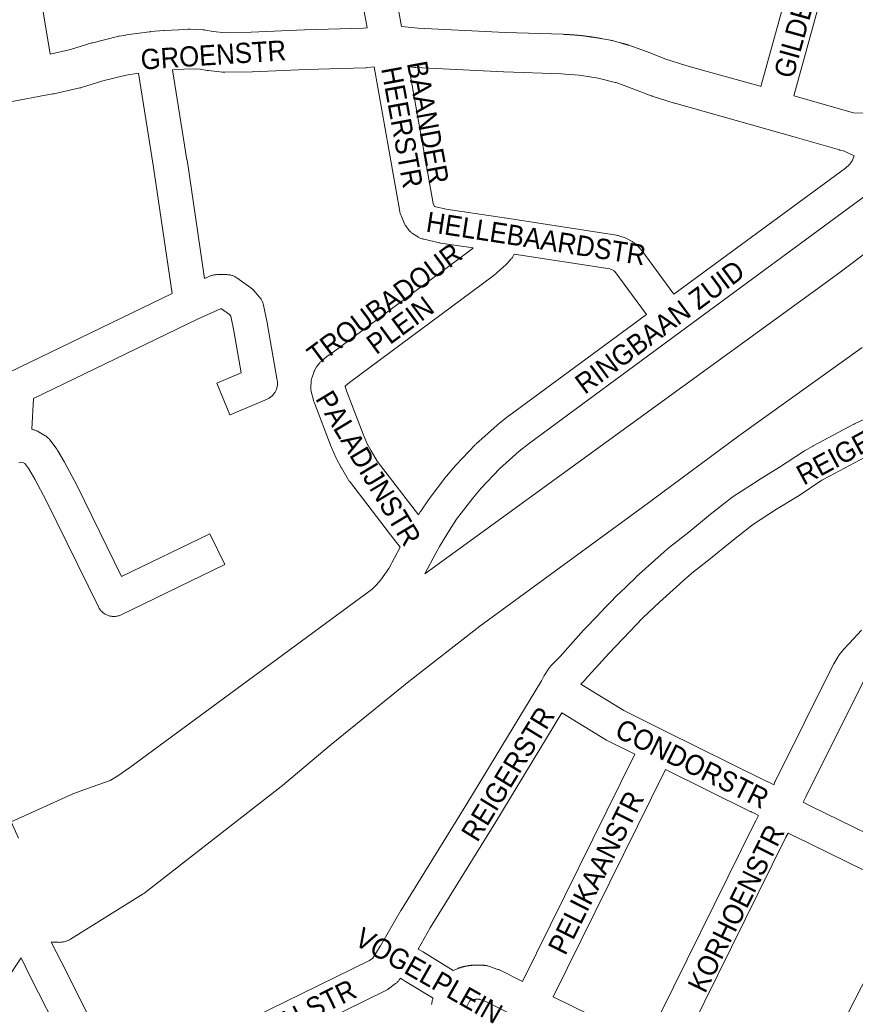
# Model space of a CAD drawing. Header units: metres. Extents: x 123819 to 142731, y 393440 to 405763.
# Tile 155 of 256: x 134674 to 134992, y 395044 to 395418. Entities that reach past the tile are written whole.
import ezdxf
from ezdxf.enums import TextEntityAlignment as Align

# ---------------------------------------------------------------- set-up
doc = ezdxf.new("R2010")
doc.units = ezdxf.units.M
doc.header["$MEASUREMENT"] = 0
for name, color, linetype, lineweight in [('gs-anno-wegen algemeen tekst', 7, 'Continuous', 0), ('gs-knt-aanvullende hoofdweg', 7, 'Continuous', 0), ('gs-knt-hoofdweg', 7, 'Continuous', 0), ('gs-knt-wegen algemeen', 7, 'Continuous', 0)]:
    doc.layers.add(name, color=color, linetype=linetype, lineweight=lineweight)
doc.styles.add('Style-Arial', font='arial.ttf')

msp = doc.modelspace()

# ---------------------------------------------------------------- linework, layer by layer
at = {"layer": 'gs-knt-aanvullende hoofdweg', "color": 7, "linetype": 'Continuous', "flags": 128}
for points in [[(134685.76, 395405.36), (134693.54, 395407.11), (134701.64, 395409.58), (134701.82, 395409.63), (134702, 395409.68), (134711.42, 395412.05), (134711.67, 395412.11), (134711.71, 395412.12), (134711.92, 395412.16), (134712, 395412.17), (134714.53, 395412.6), (134714.76, 395412.63), (134723.5, 395413.83), (134723.55, 395413.84), (134723.62, 395413.85), (134723.86, 395413.87), (134723.91, 395413.88), (134723.99, 395413.89), (134729.03, 395414.28), (134729.19, 395414.29), (134729.21, 395414.29), (134734.65, 395414.59), (134734.7, 395414.6), (134738.3, 395414.77), (134738.33, 395414.78), (134738.64, 395414.78), (134738.65, 395414.78), (134738.97, 395414.78), (134743.83, 395414.6), (134744.16, 395414.58), (134744.49, 395414.55), (134744.82, 395414.5), (134747.84, 395413.98), (134752.47, 395413.49), (134762.2, 395413.65), (134782.52, 395414.53), (134782.63, 395414.54), (134805.02, 395415.18), (134806.3, 395415.32)], [(134819.44, 395415.85), (134825.73, 395415.26)], [(134825.73, 395415.26), (134858.9, 395413.6), (134858.91, 395413.6), (134858.91, 395413.6), (134880.87, 395412.87), (134880.9, 395412.87), (134881.15, 395412.86), (134881.16, 395412.86), (134881.4, 395412.85), (134881.42, 395412.85), (134881.65, 395412.84), (134881.68, 395412.84), (134881.9, 395412.82), (134881.94, 395412.82), (134882.15, 395412.81), (134882.2, 395412.81), (134882.4, 395412.8), (134882.46, 395412.8), (134882.65, 395412.79), (134882.71, 395412.78), (134882.9, 395412.77), (134882.97, 395412.77), (134883.15, 395412.76), (134883.23, 395412.75), (134883.4, 395412.74), (134883.49, 395412.74), (134883.65, 395412.73), (134883.75, 395412.72), (134883.9, 395412.71), (134884.01, 395412.7), (134884.15, 395412.69), (134884.26, 395412.68), (134884.4, 395412.67), (134884.52, 395412.67), (134884.65, 395412.66), (134884.78, 395412.65), (134884.89, 395412.64), (134885.04, 395412.63), (134885.14, 395412.62), (134885.3, 395412.6), (134885.39, 395412.6), (134885.55, 395412.58), (134885.64, 395412.58), (134885.81, 395412.56), (134885.89, 395412.55), (134886.07, 395412.54), (134886.14, 395412.53), (134886.33, 395412.52), (134886.39, 395412.51), (134886.59, 395412.49), (134886.64, 395412.49), (134886.84, 395412.47), (134886.88, 395412.46), (134887.1, 395412.44), (134887.13, 395412.44), (134887.36, 395412.42), (134887.38, 395412.41), (134887.62, 395412.39), (134887.63, 395412.39), (134887.87, 395412.36), (134887.88, 395412.36), (134888.13, 395412.33), (134888.38, 395412.31), (134888.39, 395412.3), (134888.47, 395412.29), (134888.62, 395412.28), (134888.64, 395412.28), (134888.87, 395412.25), (134888.9, 395412.25), (134889.12, 395412.22), (134889.16, 395412.21), (134889.19, 395412.21), (134889.37, 395412.19), (134889.45, 395412.18), (134889.62, 395412.16), (134889.7, 395412.15), (134889.86, 395412.13), (134889.96, 395412.11), (134890.11, 395412.1), (134890.22, 395412.08), (134890.36, 395412.06), (134890.47, 395412.05), (134890.61, 395412.03), (134890.73, 395412.01), (134890.85, 395412), (134890.98, 395411.98), (134891.1, 395411.96), (134891.24, 395411.94), (134891.35, 395411.93), (134891.5, 395411.91), (134891.6, 395411.89), (134891.75, 395411.87), (134891.84, 395411.85), (134892.01, 395411.83), (134892.09, 395411.82), (134892.26, 395411.79), (134892.34, 395411.78), (134892.52, 395411.75), (134892.58, 395411.74), (134892.77, 395411.71), (134892.83, 395411.7), (134892.86, 395411.7), (134893.03, 395411.67), (134893.08, 395411.66), (134893.18, 395411.65), (134893.28, 395411.63), (134893.32, 395411.62), (134893.54, 395411.59), (134893.57, 395411.58), (134893.79, 395411.55), (134893.82, 395411.54), (134894.05, 395411.5), (134894.06, 395411.5), (134894.3, 395411.46), (134894.31, 395411.46), (134894.56, 395411.42), (134894.8, 395411.37), (134894.81, 395411.37), (134895.05, 395411.33), (134895.07, 395411.32), (134895.29, 395411.28), (134895.32, 395411.28), (134895.57, 395411.23), (134895.83, 395411.18), (134898.9, 395410.62), (134899.22, 395410.55), (134899.53, 395410.48), (134902.67, 395409.64), (134902.92, 395409.58), (134903, 395409.56), (134903.17, 395409.51), (134903.25, 395409.49), (134903.42, 395409.44), (134903.49, 395409.43), (134903.67, 395409.38), (134903.73, 395409.36), (134903.92, 395409.31), (134903.97, 395409.29), (134904.17, 395409.24), (134904.21, 395409.23), (134904.42, 395409.17), (134904.45, 395409.16), (134904.67, 395409.1), (134904.69, 395409.09), (134904.92, 395409.03), (134904.93, 395409.02), (134905.17, 395408.96), (134905.18, 395408.95), (134905.27, 395408.92), (134905.42, 395408.88), (134905.57, 395408.84), (134905.64, 395408.81), (134905.86, 395408.74), (134914.05, 395405.78), (134914.25, 395405.7), (134919.61, 395403.59), (134927.55, 395401.07), (134927.55, 395401.07), (134935.74, 395398.78), (134955.44, 395393.25), (134955.49, 395393.24), (134956.16, 395393.04)], [(134719.32, 395398.05), (134714.7, 395397.39), (134705.85, 395395.16), (134697.66, 395392.66), (134697.38, 395392.58), (134697.11, 395392.52), (134687.11, 395390.27), (134686.83, 395390.21), (134681.97, 395389.31), (134676.7, 395388.33), (134662.9, 395385.77)], [(134808.98, 395400.5), (134806.34, 395400.22), (134806.04, 395400.19), (134805.75, 395400.18), (134783.12, 395399.53), (134762.75, 395398.64), (134762.55, 395398.64), (134752.26, 395398.47), (134751.96, 395398.47), (134751.86, 395398.47), (134751.81, 395398.48), (134751.76, 395398.48), (134751.66, 395398.48), (134751.36, 395398.51), (134746.02, 395399.07), (134745.78, 395399.1), (134745.54, 395399.13), (134742.77, 395399.61), (134738.76, 395399.76), (134738.74, 395399.76), (134732.29, 395399.41)], [(134991.58, 395366.66), (134987.55, 395368.51), (134986.19, 395368.87), (134986.07, 395368.91), (134970, 395373.47), (134958.38, 395376.77), (134958.37, 395376.78), (134958.35, 395376.78), (134923.37, 395386.64), (134923.36, 395386.65), (134923.12, 395386.72), (134914.82, 395389.35), (134914.58, 395389.43), (134914.35, 395389.52), (134908.85, 395391.69), (134901.05, 395394.51), (134900.73, 395394.59), (134894.23, 395396.19), (134894.22, 395396.19), (134894.19, 395396.2), (134887.92, 395397.21), (134887.04, 395397.33), (134881.71, 395397.75), (134880.22, 395397.86), (134858.34, 395398.59), (134858.22, 395398.59), (134824.82, 395400.27), (134824.5, 395400.29), (134822.2, 395400.51)], [(134968.68, 395389.47), (134991.29, 395383.07), (134997.52, 395382.83), (135001.82, 395382.67), (135002.08, 395382.66), (135002.17, 395382.65), (135002.21, 395382.64), (135002.26, 395382.64), (135002.34, 395382.63), (135002.6, 395382.6), (135008.12, 395381.81), (135011.9, 395382.03), (135016.44, 395382.87), (135024.65, 395386.02)]]:
    msp.add_lwpolyline(points, dxfattribs=at)
at = {"layer": 'gs-knt-hoofdweg', "color": 7, "linetype": 'Continuous', "flags": 128}
for points in [[(134828.27, 395207.71), (134984.8, 395321.33), (135036.44, 395360.19)], [(134994.67, 395293.82), (134947.74, 395260.19), (134914.86, 395235.83), (134914.82, 395235.79), (134849.2, 395187.86), (134822.2, 395166.73), (134792.66, 395142.8), (134775, 395127.98), (134774.78, 395127.8), (134721.91, 395086.52), (134721.68, 395086.35), (134721.45, 395086.19), (134721.21, 395086.03), (134693.48, 395068.8), (134693.17, 395068.61), (134692.84, 395068.44), (134692.5, 395068.28), (134692.16, 395068.14), (134691.82, 395068.01), (134691.46, 395067.9), (134691.11, 395067.81), (134690.75, 395067.73), (134690.38, 395067.67), (134690.01, 395067.63), (134689.65, 395067.6), (134689.28, 395067.59), (134688.91, 395067.6), (134687.31, 395067.67), (134686.2, 395067.72)], [(134674.68, 395061.65), (134672.95, 395059), (134671.96, 395057.47), (134671.55, 395056.84), (134671.34, 395056.53), (134671.12, 395056.23), (134670.88, 395055.95), (134670.63, 395055.67), (134670.36, 395055.41), (134670.09, 395055.16), (134669.8, 395054.92), (134669.5, 395054.7), (134669.2, 395054.48), (134668.88, 395054.29), (134668.55, 395054.11), (134611.96, 395024.43)]]:
    msp.add_lwpolyline(points, dxfattribs=at)
msp.add_lwpolyline([(134673.68, 395107.22), (134670.89, 395113.39, -0.384554), (134670.89, 395113.4), (134693.95, 395123.86), (134694.18, 395123.96), (134694.42, 395124.05), (134701.79, 395126.71), (134708.55, 395129.15), (134711.47, 395130.93), (134716.02, 395134.05), (134808.26, 395201.83), (134809.88, 395203.48), (134811.53, 395205.39), (134814.62, 395209.8), (134818.95, 395217.89)], format="xyb", dxfattribs=at)
at = {"layer": 'gs-knt-wegen algemeen', "color": 7, "linetype": 'Continuous', "flags": 128}
for points in [[(134806.3, 395415.32), (134796.8, 395467.32), (134796.8, 395467.32), (134759.55, 395672)], [(134810.78, 395463.24), (134819.44, 395415.85)], [(134997.08, 395454.81), (134987.33, 395444.94), (134987.12, 395444.73), (134986.91, 395444.54), (134986.68, 395444.36), (134986.44, 395444.18), (134986.2, 395444.02), (134985.95, 395443.87), (134985.7, 395443.73), (134983.28, 395442.48), (134968.68, 395389.47)], [(134956.16, 395393.04), (134969.81, 395442.61)], [(134680.92, 395434.59), (134685.76, 395405.36)], [(134732.18, 395314.34), (134724.96, 395363.15), (134719.32, 395398.05)], [(134732.29, 395399.41), (134737.82, 395365.19), (134737.83, 395365.1), (134744.5, 395320.01)], [(134846.74, 395331.66), (134834.19, 395333.52), (134833.94, 395333.57), (134833.69, 395333.62), (134828, 395334.93), (134827.74, 395335), (134827.48, 395335.08), (134827.22, 395335.16), (134826.57, 395335.4), (134826.28, 395335.52), (134826, 395335.64), (134825.73, 395335.78), (134825.46, 395335.93), (134825.21, 395336.1), (134823.65, 395337.13), (134823.41, 395337.3), (134823.19, 395337.47), (134822.97, 395337.65), (134822.77, 395337.84), (134822.57, 395338.04), (134822.38, 395338.24), (134822.19, 395338.46), (134822.02, 395338.68), (134821.33, 395339.62), (134821.16, 395339.85), (134821.01, 395340.09), (134820.86, 395340.34), (134820.73, 395340.59), (134820.61, 395340.85), (134819.24, 395343.94), (134819.12, 395344.23), (134819.01, 395344.53), (134818.92, 395344.83), (134818.84, 395345.13), (134818.78, 395345.44), (134808.98, 395400.5)], [(134822.2, 395400.51), (134831.46, 395348.5), (134831.96, 395347.38), (134836.36, 395346.36), (134858.52, 395343.07)], [(134923.05, 395314.02), (134988.26, 395361.97), (134989.78, 395363.31), (134990.22, 395363.84), (134990.85, 395364.82), (134991.58, 395366.66)], [(134996.19, 395351.65), (134925.52, 395299.68), (134868.08, 395257.44), (134864.21, 395254.34), (134856.69, 395247.59), (134849.71, 395240.28), (134846.53, 395236.55), (134840.39, 395228.45), (134837.63, 395224.36), (134833.82, 395218.08), (134832.46, 395215.54), (134828.27, 395207.71)], [(134858.52, 395343.07), (134858.53, 395343.07), (134858.53, 395343.07)], [(134858.52, 395343.07), (134858.53, 395343.07), (134858.53, 395343.07)], [(134858.53, 395343.07), (134858.57, 395343.06), (134901.26, 395336.44), (134901.57, 395336.39), (134901.87, 395336.32), (134902.17, 395336.23), (134902.47, 395336.13), (134904.44, 395335.43), (134904.72, 395335.32), (134904.99, 395335.2), (134905.27, 395335.06), (134906.93, 395334.19), (134907.19, 395334.04), (134907.44, 395333.89), (134907.68, 395333.72), (134907.92, 395333.54), (134908.14, 395333.36), (134909.07, 395332.56), (134909.28, 395332.36), (134909.49, 395332.16), (134909.69, 395331.94), (134910.47, 395331.06), (134910.66, 395330.84), (134910.84, 395330.61), (134923.05, 395314.02)], [(134786.01, 395284.25), (134786.04, 395284.34), (134786.07, 395284.43), (134786.11, 395284.55), (134786.21, 395284.78), (134786.28, 395284.93), (134786.34, 395285.07), (134786.42, 395285.21), (134786.49, 395285.35), (134786.62, 395285.58), (134787.12, 395286.4), (134787.29, 395286.67), (134787.47, 395286.93), (134787.67, 395287.18), (134788.31, 395287.96), (134788.49, 395288.17), (134788.69, 395288.37), (134788.89, 395288.57), (134789.09, 395288.75), (134789.31, 395288.93), (134791.7, 395290.81), (134791.85, 395290.92), (134846.23, 395331.2), (134846.74, 395331.66)], [(134862.31, 395329.31), (134862.19, 395329.04), (134862.06, 395328.77), (134861.92, 395328.52), (134861.77, 395328.26), (134861.61, 395328.02), (134861.44, 395327.78), (134861.25, 395327.55), (134861.06, 395327.33), (134859.61, 395325.75), (134859.39, 395325.53), (134859.17, 395325.32), (134854.7, 395321.31), (134854.47, 395321.11), (134854.22, 395320.92), (134799.67, 395280.51), (134798.07, 395279.25), (134797.84, 395278.94)], [(134912.56, 395306.31), (134900.53, 395322.65), (134900.23, 395322.99), (134900.2, 395323.01), (134899.6, 395323.33), (134898.65, 395323.67), (134862.31, 395329.31)], [(134744.5, 395320.01), (134746.52, 395320.91), (134746.8, 395321.03), (134747.08, 395321.13), (134747.38, 395321.22), (134747.67, 395321.3), (134747.97, 395321.37), (134748.27, 395321.41), (134748.57, 395321.45), (134748.88, 395321.47), (134749.18, 395321.48), (134753.01, 395321.48), (134753.33, 395321.47), (134753.64, 395321.45), (134753.95, 395321.41), (134754.25, 395321.36), (134754.56, 395321.29), (134754.86, 395321.21), (134755.16, 395321.12), (134755.45, 395321.01), (134755.74, 395320.88), (134756.02, 395320.74), (134756.29, 395320.59), (134756.56, 395320.43), (134756.81, 395320.25), (134762.15, 395316.42), (134762.39, 395316.24), (134762.63, 395316.04), (134762.85, 395315.84), (134763.07, 395315.62), (134763.27, 395315.4), (134765.44, 395312.89), (134765.63, 395312.66), (134765.81, 395312.42), (134765.98, 395312.17), (134766.14, 395311.91), (134766.29, 395311.64), (134766.42, 395311.37), (134766.54, 395311.09), (134766.65, 395310.81), (134766.75, 395310.52), (134766.83, 395310.23), (134766.83, 395310.23), (134766.83, 395310.23)], [(134670.26, 395284.38), (134732.18, 395314.34)], [(134825.89, 395230.1), (134826.58, 395231.25), (134826.75, 395231.5), (134829.69, 395235.88), (134829.79, 395236.03), (134829.9, 395236.18), (134836.27, 395244.57), (134836.39, 395244.72), (134836.5, 395244.86), (134839.92, 395248.87), (134840.05, 395249.01), (134840.17, 395249.15), (134847.45, 395256.76), (134847.63, 395256.94), (134847.81, 395257.11), (134855.65, 395264.15), (134855.79, 395264.27), (134855.93, 395264.39), (134860.04, 395267.68), (134860.26, 395267.85), (134912.56, 395306.31)], [(134818.95, 395217.89), (134816.63, 395220.78), (134816.55, 395220.88), (134799.6, 395242.93), (134799.44, 395243.14), (134799.29, 395243.37), (134799.15, 395243.59), (134796.57, 395247.97), (134796.45, 395248.19), (134794.81, 395251.25), (134794.69, 395251.48), (134794.58, 395251.72), (134792.81, 395255.78), (134792.7, 395256.04), (134786.17, 395273), (134786.08, 395273.25), (134786, 395273.51), (134785.93, 395273.76), (134785.09, 395277.11), (134785.03, 395277.39), (134784.98, 395277.67), (134784.94, 395277.95), (134784.92, 395278.24), (134784.9, 395278.52), (134784.9, 395278.81), (134784.91, 395279.1), (134785, 395280.52), (134785.02, 395280.8), (134785.06, 395281.07), (134785.11, 395281.34), (134785.17, 395281.62), (134785.24, 395281.89), (134785.32, 395282.15), (134786.01, 395284.24)], [(134786.01, 395284.24), (134786.01, 395284.25), (134786.01, 395284.25)], [(134786.01, 395284.24), (134786.01, 395284.25), (134786.01, 395284.25)], [(134811.44, 395066.25), (134819.14, 395079.68), (134819.25, 395079.87), (134844.22, 395120.21), (134872.63, 395167.04), (134873.55, 395168.75), (134873.68, 395168.98), (134873.81, 395169.2), (134875.47, 395171.77), (134875.62, 395171.99), (134875.78, 395172.21), (134875.95, 395172.42), (134876.13, 395172.62), (134876.31, 395172.81), (134879.75, 395176.3), (134888.69, 395186.25), (134888.81, 395186.39), (134894.31, 395192.16), (134894.35, 395192.21), (134902, 395200.09), (134902.18, 395200.26), (134908.58, 395206.39), (134908.73, 395206.53), (134919.35, 395216.06), (134919.45, 395216.16), (134922.14, 395218.47), (134922.38, 395218.67), (134928.71, 395223.61), (134936.2, 395229.78), (134936.33, 395229.89), (134945.1, 395236.76), (134945.33, 395236.93), (134945.57, 395237.1), (134955.08, 395243.25), (134955.21, 395243.33), (134963.17, 395248.23), (134972.37, 395254.29), (134972.56, 395254.41), (134972.75, 395254.53), (134975.85, 395256.28), (134975.99, 395256.35), (134991.46, 395264.59), (134991.62, 395264.68), (134991.79, 395264.76), (135005.19, 395270.96)], [(134997.42, 395253.02), (134982.19, 395244.9), (134979.35, 395243.3), (134970.25, 395237.3), (134970.08, 395237.19), (134962.1, 395232.28), (134952.9, 395226.33), (134944.42, 395219.69), (134936.93, 395213.51), (134936.79, 395213.4), (134930.51, 395208.5), (134927.99, 395206.33), (134917.51, 395196.92), (134911.26, 395190.94), (134903.72, 395183.16), (134898.31, 395177.48), (134889.34, 395167.48), (134889.12, 395167.25), (134887.62, 395165.73)], [(134960.99, 395127.54), (134961.48, 395128.58), (134961.54, 395128.71), (134983.67, 395173.13), (134983.77, 395173.33), (134983.88, 395173.52), (134985.48, 395176.25), (134985.63, 395176.48), (134985.78, 395176.7), (134985.94, 395176.92), (134987.06, 395178.37), (134987.24, 395178.6), (134987.43, 395178.81), (134989.59, 395181.15), (134989.66, 395181.23), (134994.45, 395186.24)], [(134887.62, 395165.73), (134903.98, 395155.75), (134919.77, 395147.84)], [(134995.22, 395167.11), (134973.23, 395122.97), (134972.22, 395120.84)], [(134880.46, 395154.85), (134855.34, 395113.44), (134855.31, 395113.39), (134830.38, 395073.11), (134825.76, 395065.06)], [(134908.16, 395139.09), (134897.91, 395144.22), (134897.66, 395144.35), (134897.43, 395144.49), (134880.46, 395154.85)], [(134919.77, 395147.84), (134957.68, 395129.15), (134959.4, 395128.42), (134959.67, 395128.3), (134959.93, 395128.16), (134960.19, 395128.02), (134960.99, 395127.54)], [(134865.47, 395052.71), (134908.16, 395139.09)], [(134919.82, 395133.3), (134877.13, 395046.91)], [(134955.22, 395115.81), (134953.88, 395116.61), (134952.41, 395117.24), (134952.24, 395117.32), (134952.08, 395117.39), (134919.82, 395133.3)], [(134972.22, 395120.84), (134974.91, 395119.46), (135013.79, 395100.52), (135018.46, 395098.53)], [(134912.46, 395029.51), (134954, 395113.44), (134954.05, 395113.54), (134955.22, 395115.81)], [(134966.44, 395109.17), (134965.64, 395107.61), (134924.22, 395023.93)], [(135012.25, 395087.02), (135008.53, 395088.6), (135008.38, 395088.67), (135008.23, 395088.74), (134969.15, 395107.78), (134969.04, 395107.84), (134966.44, 395109.17)], [(134989.32, 395040.82), (135006.96, 395075.16)], [(134686.2, 395067.72), (134689.97, 395060.27), (134702.18, 395036.11), (134702.19, 395036.07), (134712.98, 395014.39)], [(134712.98, 395014.39), (134762.53, 395038.78), (134807.19, 395060.7), (134808.46, 395061.64), (134811.34, 395066.1), (134811.44, 395066.24)], [(134811.44, 395066.24), (134811.44, 395066.24), (134811.44, 395066.25)], [(134811.44, 395066.24), (134811.44, 395066.24), (134811.44, 395066.25)], [(134825.76, 395065.06), (134827.63, 395063.96), (134827.76, 395063.89), (134839.05, 395056.93), (134839.23, 395056.83)], [(134727.11, 394956.37), (134704.21, 395002.79), (134690.55, 395030.26), (134678.35, 395054.39), (134674.68, 395061.65)], [(134839.23, 395056.83), (134839.46, 395056.98), (134839.73, 395057.15), (134840, 395057.3), (134840.28, 395057.44), (134840.57, 395057.57), (134840.86, 395057.68), (134841.03, 395057.74), (134841.19, 395057.79), (134841.35, 395057.85), (134841.52, 395057.9), (134841.68, 395057.95), (134841.84, 395058.01), (134842.01, 395058.05), (134842.17, 395058.1), (134842.34, 395058.15), (134842.5, 395058.2), (134842.67, 395058.24), (134842.84, 395058.28), (134843, 395058.33), (134843.17, 395058.37), (134843.34, 395058.41), (134843.51, 395058.44), (134843.67, 395058.48), (134843.84, 395058.52), (134844.01, 395058.55), (134844.18, 395058.58), (134844.35, 395058.61), (134844.52, 395058.64), (134844.69, 395058.67), (134844.86, 395058.7), (134845.03, 395058.73), (134845.2, 395058.75), (134845.37, 395058.78), (134845.54, 395058.8), (134845.71, 395058.82), (134845.88, 395058.84), (134846.05, 395058.86), (134846.22, 395058.87), (134846.39, 395058.89), (134846.56, 395058.9), (134846.74, 395058.92), (134846.91, 395058.93), (134847.08, 395058.94), (134847.25, 395058.95), (134847.42, 395058.96), (134847.59, 395058.96), (134847.77, 395058.97), (134847.94, 395058.97), (134848.11, 395058.98), (134848.28, 395058.98), (134848.45, 395058.98), (134848.63, 395058.98), (134848.8, 395058.97), (134848.97, 395058.97), (134849.14, 395058.96), (134849.31, 395058.96), (134849.48, 395058.95), (134849.66, 395058.94), (134849.83, 395058.93), (134850, 395058.92), (134850.17, 395058.9), (134850.34, 395058.89), (134850.51, 395058.87), (134850.68, 395058.86), (134850.86, 395058.84), (134851.03, 395058.82), (134851.2, 395058.8), (134851.37, 395058.77), (134851.54, 395058.75), (134851.71, 395058.73), (134851.99, 395058.68), (134852.28, 395058.61), (134852.56, 395058.54), (134852.83, 395058.45), (134856.12, 395057.33), (134856.4, 395057.23), (134856.67, 395057.11), (134856.94, 395056.99), (134865.47, 395052.71)], [(134818.98, 395053.94), (134818.74, 395053.57), (134818.58, 395053.33), (134818.4, 395053.1), (134818.22, 395052.88), (134818.03, 395052.66), (134817.82, 395052.45), (134817.61, 395052.25), (134817.39, 395052.07), (134817.16, 395051.89), (134814.47, 395049.89), (134814.23, 395049.72), (134813.98, 395049.56), (134813.72, 395049.41), (134813.46, 395049.27), (134774.04, 395029.93)], [(134831.43, 395046.34), (134820.99, 395052.76), (134818.98, 395053.94)], [(134830.85, 395044.02), (134830.9, 395044.33), (134830.97, 395044.64), (134831.27, 395045.83), (134831.35, 395046.1), (134831.43, 395046.34)], [(134865.49, 395038.14), (134851.5, 395045.15), (134849.26, 395045.91), (134849.15, 395045.92), (134849.05, 395045.93), (134848.94, 395045.94), (134848.84, 395045.95), (134848.73, 395045.95), (134848.62, 395045.95), (134848.52, 395045.96), (134848.41, 395045.96), (134848.3, 395045.96), (134848.2, 395045.96), (134848.09, 395045.95), (134847.98, 395045.95), (134847.88, 395045.94), (134847.77, 395045.94), (134847.66, 395045.93), (134847.56, 395045.92), (134847.45, 395045.91), (134847.35, 395045.9), (134847.24, 395045.89), (134847.14, 395045.88), (134847.03, 395045.86), (134846.92, 395045.85), (134846.82, 395045.83), (134846.71, 395045.81), (134846.61, 395045.79), (134846.51, 395045.77), (134846.4, 395045.75), (134846.3, 395045.73), (134846.19, 395045.7), (134846.09, 395045.68), (134845.99, 395045.65), (134845.89, 395045.62), (134845.43, 395045.32), (134845.31, 395045.18), (134843.97, 395042.67)], [(134877.13, 395046.91), (134912.46, 395029.51)]]:
    msp.add_lwpolyline(points, dxfattribs=at)
for points in [[(134766.83, 395310.23), (134766.89, 395309.93), (134768.39, 395302.6), (134768.43, 395302.43), (134772.16, 395281.29), (134772.21, 395280.98), (134772.24, 395280.66), (134772.26, 395280.35), (134772.26, 395280.04), (134772.25, 395279.73), (134772.22, 395279.41), (134772.18, 395279.1), (134772.12, 395278.8), (134772.05, 395278.49), (134771.96, 395278.19), (134771.86, 395277.89), (134771.74, 395277.6), (134771.61, 395277.32), (134771.47, 395277.04), (134771.31, 395276.77), (134771.14, 395276.5), (134770.96, 395276.25), (134770.77, 395276), (134770.56, 395275.76), (134770.35, 395275.54), (134770.12, 395275.32), (134769.88, 395275.12), (134769.63, 395274.93), (134769.38, 395274.75), (134769.11, 395274.58), (134768.84, 395274.42), (134768.56, 395274.28), (134768.28, 395274.15), (134754.19, 395268.23, -0.384638), (134754.17, 395268.24), (134749.14, 395280.22, -0.384639), (134749.14, 395280.23), (134758.44, 395284.14), (134755.62, 395300.07), (134754.48, 395305.66), (134753.93, 395306.29), (134750.92, 395308.46), (134750.57, 395308.46), (134741.85, 395304.55), (134679.41, 395274.35), (134678.84, 395262.68), (134679.06, 395262.63), (134679.36, 395262.54), (134679.66, 395262.44), (134680.44, 395262.15), (134680.74, 395262.04), (134681.03, 395261.91), (134681.31, 395261.76), (134681.59, 395261.61), (134683.93, 395260.19), (134684.19, 395260.02), (134684.45, 395259.84), (134684.69, 395259.64), (134684.93, 395259.44), (134685.16, 395259.22), (134685.37, 395259), (134685.58, 395258.76), (134685.77, 395258.51), (134688.32, 395255.09), (134688.47, 395254.89), (134688.61, 395254.67), (134688.75, 395254.45), (134691.24, 395250.12), (134691.33, 395249.97), (134695.95, 395241.43), (134696.07, 395241.2), (134712.97, 395206.7), (134746.5, 395222.96, -0.367886), (134746.51, 395222.95), (134752.18, 395211.25, -0.367888), (134752.18, 395211.24), (134712.82, 395192.16), (134712.53, 395192.03), (134712.23, 395191.91), (134711.93, 395191.81), (134711.62, 395191.72), (134711.31, 395191.64), (134711, 395191.59), (134710.68, 395191.54), (134710.37, 395191.52), (134710.05, 395191.51), (134709.73, 395191.51), (134709.41, 395191.53), (134709.09, 395191.57), (134708.78, 395191.62), (134708.47, 395191.68), (134708.16, 395191.76), (134707.86, 395191.86), (134707.56, 395191.97), (134707.27, 395192.1), (134706.98, 395192.24), (134706.7, 395192.39), (134706.43, 395192.56), (134706.17, 395192.74), (134705.91, 395192.93), (134705.67, 395193.14), (134705.43, 395193.35), (134705.21, 395193.58), (134705, 395193.82), (134704.8, 395194.07), (134704.61, 395194.33), (134704.44, 395194.59), (134704.28, 395194.87), (134704.13, 395195.15), (134684.44, 395235.35), (134679.92, 395243.69), (134677.66, 395247.62), (134676.1, 395249.71), (134675.66, 395249.97), (134674.85, 395250.06), (134673.84, 395249.96)], [(134797.84, 395278.94), (134798, 395279.1), (134798, 395279.1, -0.514447), (134798.02, 395279.1), (134798.02, 395279.1), (134798.47, 395277.31), (134804.8, 395260.86), (134806.41, 395257.17), (134807.86, 395254.46), (134810.17, 395250.54), (134825.89, 395230.1)]]:
    msp.add_lwpolyline(points, format="xyb", dxfattribs=at)

# ---------------------------------------------------------------- texts
at = {"layer": 'gs-anno-wegen algemeen tekst', "color": 7, "style": 'Style-Arial', "width": 0.909091}
for s, rotation, p in [('GILDESTR', 74.5541, (134971.15, 395420.27)), ('GROENSTR', 3.7304, (134747.85, 395405.07)), ('HEERSTR', 280.4514, (134819.67, 395377.6)), ('BAANDER', 280.4514, (134829.51, 395379.35)), ('HELLEBAARDSTR', 351.1885, (134870.62, 395335.24)), ('TROUBADOUR', 36.4698, (134812.94, 395310.33)), ('RINGBAAN ZUID', 36.5456, (134917.66, 395301.61)), ('PLEIN', 36.4698, (134818.89, 395302.29)), ('PALADIJNSTR', 301.1004, (134806.86, 395247.9)), ('REIGERSTR', 28.3876, (134995.69, 395258.16)), ('REIGERSTR', 58.5055, (134859.89, 395131.66)), ('CONDORSTR', 333.7643, (134930.01, 395135.54)), ('PELIKAANSTR', 63.3658, (134893.37, 395094.09)), ('KORHOENSTR', 63.7736, (134946.68, 395080.51)), ('VOGELPLEIN', 330.384, (134829.85, 395054.98)), ('NACHTEGAALSTR', 26.2657, (134762.83, 395031.42))]:
    msp.add_text(s, height=7.7, rotation=rotation, dxfattribs=at).set_placement(p, align=Align.MIDDLE_CENTER)

doc.saveas('drawing.dxf')
